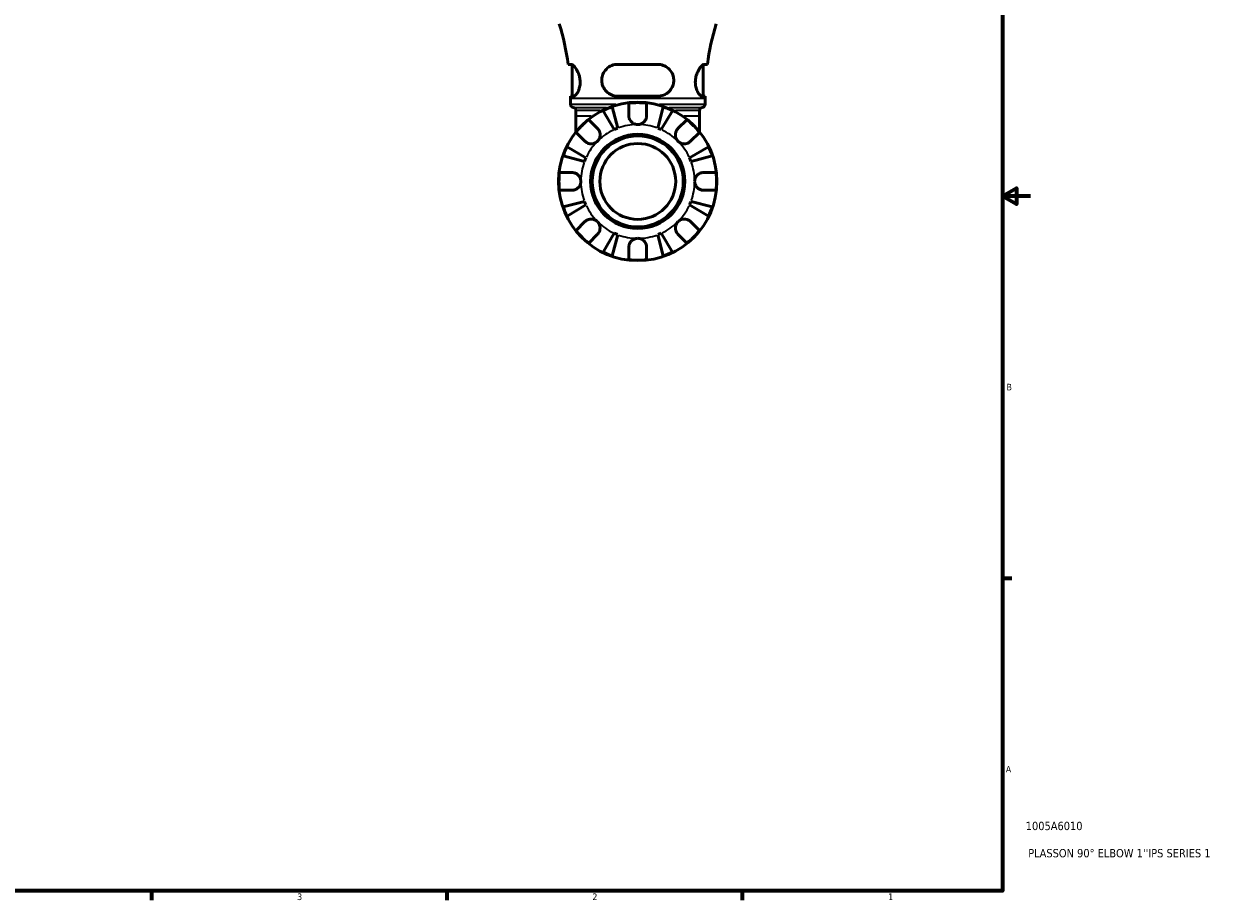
# Model space of a CAD drawing. Header units: inches. Extents: x 0.1 to 36.6, y 0.6 to 29.5.
# Tile 7 of 10: x 19.4 to 36.6, y 0.9 to 13.5. Entities that reach past the tile are written whole.
import ezdxf

# ---------------------------------------------------------------- set-up
doc = ezdxf.new("R2010")
doc.units = ezdxf.units.IN
doc.header["$MEASUREMENT"] = 0
for name, color, linetype, lineweight in [('Border (ANSI)', 7, 'Continuous', 70), ('Title (ANSI)', 7, 'Continuous', 50), ('Visible (ANSI)', 7, 'Continuous', 50), ('Visible Narrow (ANSI)', 7, 'Continuous', 35)]:
    doc.layers.add(name, color=color, linetype=linetype, lineweight=lineweight)
doc.styles.add('Note Text (ANSI)', font='tahoma.ttf')
doc.styles.add('Text Style29', font='tahoma.ttf')

# ---------------------------------------------------------------- blocks, each defined once
blk = doc.blocks.new('Borders Default Border')
at = {"layer": 'Border (ANSI)'}
for p, q in [((33.5, 5.5), (33.634, 5.5)), ((21.25, 1), (21.25, 0.866)), ((25.5, 1), (25.5, 0.866)), ((29.75, 1), (29.75, 0.866))]:
    blk.add_line(p, q, dxfattribs=at)
at = {"layer": 'Border (ANSI)', "flags": 128}
for points in [[(0.5, 1), (0.5, 21), (33.5, 21), (33.5, 1), (0.5, 1)], [(33.9, 11), (33.5, 11), (33.7, 11.115), (33.7, 10.885), (33.5, 11)]]:
    blk.add_lwpolyline(points, dxfattribs=at)
at = {"layer": 'Border (ANSI)', "color": 5, "true_color": 0x0000ff, "char_height": 0.0945, "attachment_point": 7, "style": 'Note Text (ANSI)'}
for s, insert in [('B', (33.558, 8.203)), ('A', (33.547, 2.703)), ('3', (23.346, 0.864)), ('2', (27.596, 0.866)), ('1', (31.854, 0.866))]:
    blk.add_mtext(s, dxfattribs=dict(at, insert=insert))
blk = doc.blocks.new('Title Blocks ANSI - Large')
at = {"layer": 'Title (ANSI)', "color": 5, "true_color": 0x0000ff, "style": 'Text Style29'}
for tag, p in [('PART_NUMBER_001', (0.333, 0.873)), ('DESCRIPTION_001', (0.369, 0.481))]:
    blk.add_attdef(tag, p, '', height=0.12, dxfattribs=at)

msp = doc.modelspace()

# ---------------------------------------------------------------- linework, layer by layer
at = {"layer": 'Visible (ANSI)'}
for p, q in [((27.288, 12.896), (27.246, 12.896)), ((27.305, 12.437), (27.305, 12.891)), ((28.536, 12.896), (27.96, 12.896)), ((29.191, 12.437), (29.191, 12.891)), ((29.25, 12.896), (29.208, 12.896)), ((27.279, 12.437), (27.323, 12.437)), ((27.279, 12.322), (27.279, 12.404)), ((27.96, 12.437), (28.536, 12.437)), ((29.173, 12.437), (29.217, 12.437)), ((29.217, 12.322), (29.217, 12.404)), ((27.359, 12.15), (27.359, 12.232)), ((27.91, 11.958), (27.75, 12.229)), ((27.88, 12.283), (27.959, 11.978)), ((28.12, 12.159), (28.12, 12.337)), ((28.376, 12.337), (28.376, 12.159)), ((28.537, 11.978), (28.616, 12.283)), ((28.746, 12.229), (28.586, 11.958)), ((29.137, 12.15), (29.137, 12.232)), ((27.359, 12.15), (27.359, 11.924)), ((27.542, 12.098), (27.669, 11.972)), ((28.827, 11.972), (28.954, 12.098)), ((29.137, 11.924), (29.137, 12.15)), ((27.487, 11.79), (27.361, 11.917)), ((29.135, 11.917), (29.009, 11.79)), ((27.481, 11.5), (27.176, 11.579)), ((27.23, 11.709), (27.501, 11.549)), ((28.995, 11.549), (29.266, 11.709)), ((29.32, 11.579), (29.015, 11.5)), ((27.122, 11.339), (27.3, 11.339)), ((29.196, 11.339), (29.374, 11.339)), ((27.3, 11.083), (27.122, 11.083)), ((29.374, 11.083), (29.196, 11.083)), ((27.176, 10.843), (27.481, 10.922)), ((27.501, 10.873), (27.23, 10.713)), ((29.266, 10.713), (28.995, 10.873)), ((29.015, 10.922), (29.32, 10.843)), ((27.361, 10.505), (27.487, 10.632)), ((29.009, 10.632), (29.135, 10.505)), ((27.669, 10.45), (27.542, 10.324)), ((27.75, 10.193), (27.91, 10.464)), ((27.959, 10.444), (27.88, 10.139)), ((28.616, 10.139), (28.537, 10.444)), ((28.586, 10.464), (28.746, 10.193)), ((28.954, 10.324), (28.827, 10.45)), ((28.12, 10.085), (28.12, 10.263)), ((28.376, 10.263), (28.376, 10.085))]:
    msp.add_line(p, q, dxfattribs=at)
for radius in [1.14, 0.678, 0.656, 0.546]:
    msp.add_circle((28.248, 11.211), radius, dxfattribs=at)
for centre, radius, start, end in [((23.614, 12.404), 3.665, 7.718, 17.044), ((32.882, 12.404), 3.665, 162.956, 172.282), ((23.614, 12.404), 3.665, 0, 0.5221), ((32.882, 12.404), 3.665, 179.4779, 180), ((27.325, 12.322), 0.0456, 180, 262.8192), ((27.313, 12.232), 0.0456, 0, 82.8192), ((28.248, 11.211), 1.134, 108.9533, 116.0467), ((28.248, 11.211), 1.134, 83.5038, 96.4962), ((28.248, 11.211), 1.134, 63.9533, 71.0467), ((29.183, 12.232), 0.0456, 97.1808, 180), ((29.171, 12.322), 0.0456, 277.1808, 0), ((28.248, 11.211), 1.134, 128.5038, 141.4962), ((28.248, 11.211), 1.134, 38.5038, 51.4962), ((28.248, 11.211), 0.819, 110.6662, 114.3338), ((28.248, 11.211), 0.819, 65.6662, 69.3338), ((28.248, 11.211), 1.134, 153.9533, 161.0467), ((28.248, 11.211), 0.819, 155.6662, 159.3338), ((28.248, 11.211), 0.819, 20.6662, 24.3338), ((28.248, 11.211), 1.134, 18.9533, 26.0467), ((28.248, 11.211), 1.134, 173.5038, 186.4962), ((28.248, 11.211), 1.134, 353.5038, 6.4962), ((28.248, 11.211), 0.819, 200.6662, 204.3338), ((28.248, 11.211), 0.819, 335.6662, 339.3338), ((28.248, 11.211), 1.134, 198.9533, 206.0467), ((28.248, 11.211), 1.134, 333.9533, 341.0467), ((28.248, 11.211), 1.134, 218.5038, 231.4962), ((28.248, 11.211), 1.134, 308.5038, 321.4962), ((28.248, 11.211), 0.819, 245.6662, 249.3338), ((28.248, 11.211), 0.819, 290.6662, 294.3338), ((28.248, 11.211), 1.134, 243.9533, 251.0467), ((28.248, 11.211), 1.134, 288.9533, 296.0467), ((28.248, 11.211), 1.134, 263.5038, 276.4962)]:
    msp.add_arc(centre, radius, start, end, dxfattribs=at)
for points, knots in [([(27.288, 12.896), (27.292, 12.896), (27.296, 12.895), (27.311, 12.888), (27.324, 12.878), (27.35, 12.848), (27.364, 12.828), (27.389, 12.781), (27.4, 12.756), (27.413, 12.707), (27.416, 12.686), (27.42, 12.644), (27.419, 12.623), (27.414, 12.58), (27.409, 12.558), (27.394, 12.513), (27.383, 12.491), (27.359, 12.458), (27.347, 12.446), (27.331, 12.439), (27.327, 12.437), (27.323, 12.437)], [-2.068444, -2.068444, -2.068444, -2.068444, -1.96658, -1.96658, -1.730477, -1.730477, -1.47753, -1.47753, -1.249179, -1.249179, -1.081283, -1.081283, -0.924571, -0.924571, -0.734738, -0.734738, -0.488979, -0.488979, -0.232658, -0.232658, -0.130065, -0.130065, -0.130065, -0.130065]), ([(27.96, 12.437), (27.95, 12.437), (27.94, 12.438), (27.902, 12.443), (27.875, 12.452), (27.823, 12.48), (27.798, 12.501), (27.763, 12.546), (27.751, 12.568), (27.736, 12.613), (27.732, 12.633), (27.729, 12.675), (27.731, 12.696), (27.741, 12.743), (27.752, 12.768), (27.783, 12.817), (27.807, 12.841), (27.859, 12.875), (27.887, 12.887), (27.931, 12.895), (27.945, 12.896), (27.96, 12.896)], [-2.044503, -2.044503, -2.044503, -2.044503, -1.965378, -1.965378, -1.738847, -1.738847, -1.480074, -1.480074, -1.279654, -1.279654, -1.12067, -1.12067, -0.957995, -0.957995, -0.744074, -0.744074, -0.472082, -0.472082, -0.221724, -0.221724, -0.107885, -0.107885, -0.107885, -0.107885]), ([(28.536, 12.896), (28.549, 12.896), (28.562, 12.895), (28.603, 12.888), (28.63, 12.878), (28.68, 12.848), (28.703, 12.828), (28.737, 12.781), (28.75, 12.756), (28.763, 12.707), (28.766, 12.686), (28.766, 12.644), (28.763, 12.623), (28.75, 12.58), (28.74, 12.558), (28.709, 12.513), (28.687, 12.491), (28.636, 12.458), (28.606, 12.446), (28.562, 12.439), (28.549, 12.437), (28.536, 12.437)], [-2.068444, -2.068444, -2.068444, -2.068444, -1.96658, -1.96658, -1.730477, -1.730477, -1.47753, -1.47753, -1.249179, -1.249179, -1.081283, -1.081283, -0.924571, -0.924571, -0.734738, -0.734738, -0.488979, -0.488979, -0.232658, -0.232658, -0.130065, -0.130065, -0.130065, -0.130065]), ([(29.173, 12.437), (29.17, 12.437), (29.167, 12.438), (29.154, 12.443), (29.143, 12.452), (29.12, 12.48), (29.108, 12.501), (29.09, 12.546), (29.084, 12.568), (29.078, 12.613), (29.076, 12.633), (29.078, 12.675), (29.081, 12.696), (29.092, 12.743), (29.101, 12.768), (29.125, 12.817), (29.14, 12.841), (29.169, 12.875), (29.182, 12.887), (29.199, 12.895), (29.204, 12.896), (29.208, 12.896)], [-2.044503, -2.044503, -2.044503, -2.044503, -1.965378, -1.965378, -1.738847, -1.738847, -1.480074, -1.480074, -1.279654, -1.279654, -1.12067, -1.12067, -0.957995, -0.957995, -0.744074, -0.744074, -0.472082, -0.472082, -0.221724, -0.221724, -0.107885, -0.107885, -0.107885, -0.107885]), ([(28.248, 12.03), (28.236, 12.03), (28.224, 12.032), (28.199, 12.039), (28.187, 12.045), (28.164, 12.06), (28.155, 12.069), (28.14, 12.089), (28.134, 12.098), (28.127, 12.115), (28.125, 12.122), (28.122, 12.134), (28.121, 12.14), (28.12, 12.15), (28.12, 12.154), (28.12, 12.159)], [0, 0, 0, 0, 0.092316, 0.092316, 0.1969275, 0.1969275, 0.2967982, 0.2967982, 0.3837033, 0.3837033, 0.4382012, 0.4382012, 0.487457, 0.487457, 0.5217406, 0.5217406, 0.5217406, 0.5217406]), ([(28.376, 12.159), (28.376, 12.152), (28.376, 12.146), (28.374, 12.134), (28.373, 12.128), (28.369, 12.114), (28.366, 12.107), (28.356, 12.088), (28.347, 12.076), (28.326, 12.055), (28.312, 12.046), (28.282, 12.034), (28.265, 12.03), (28.248, 12.03)], [-0.5276534, -0.5276534, -0.5276534, -0.5276534, -0.474105, -0.474105, -0.4238883, -0.4238883, -0.3615587, -0.3615587, -0.2513717, -0.2513717, -0.1293356, -0.1293356, 0, 0, 0, 0]), ([(27.669, 11.972), (27.671, 11.969), (27.674, 11.966), (27.682, 11.957), (27.687, 11.95), (27.695, 11.935), (27.698, 11.926), (27.705, 11.905), (27.706, 11.892), (27.706, 11.863), (27.703, 11.847), (27.69, 11.817), (27.681, 11.802), (27.669, 11.79)], [-0.5247, -0.5247, -0.5247, -0.5247, -0.4918187, -0.4918187, -0.4242098, -0.4242098, -0.3529175, -0.3529175, -0.2525465, -0.2525465, -0.1292355, -0.1292355, 0, 0, 0, 0]), ([(28.827, 11.79), (28.821, 11.797), (28.815, 11.805), (28.804, 11.821), (28.8, 11.831), (28.792, 11.853), (28.79, 11.867), (28.79, 11.894), (28.792, 11.907), (28.798, 11.928), (28.802, 11.936), (28.81, 11.951), (28.815, 11.958), (28.823, 11.967), (28.825, 11.969), (28.827, 11.972)], [0, 0, 0, 0, 0.0727176, 0.0727176, 0.1504294, 0.1504294, 0.2566741, 0.2566741, 0.3574985, 0.3574985, 0.4278256, 0.4278256, 0.4958936, 0.4958936, 0.523971, 0.523971, 0.523971, 0.523971]), ([(27.669, 11.79), (27.662, 11.784), (27.654, 11.778), (27.638, 11.767), (27.628, 11.763), (27.606, 11.755), (27.592, 11.753), (27.565, 11.753), (27.552, 11.755), (27.531, 11.761), (27.523, 11.765), (27.508, 11.773), (27.501, 11.778), (27.492, 11.786), (27.49, 11.788), (27.487, 11.79)], [0, 0, 0, 0, 0.0727176, 0.0727176, 0.1504294, 0.1504294, 0.2566741, 0.2566741, 0.3574985, 0.3574985, 0.4278256, 0.4278256, 0.4958936, 0.4958936, 0.523971, 0.523971, 0.523971, 0.523971]), ([(29.009, 11.79), (29.006, 11.788), (29.003, 11.785), (28.994, 11.777), (28.987, 11.772), (28.972, 11.764), (28.963, 11.761), (28.942, 11.754), (28.929, 11.753), (28.9, 11.753), (28.884, 11.756), (28.854, 11.769), (28.839, 11.778), (28.827, 11.79)], [-0.5247, -0.5247, -0.5247, -0.5247, -0.4918187, -0.4918187, -0.4242098, -0.4242098, -0.3529175, -0.3529175, -0.2525465, -0.2525465, -0.1292355, -0.1292355, 0, 0, 0, 0]), ([(27.3, 11.339), (27.305, 11.339), (27.31, 11.339), (27.322, 11.338), (27.33, 11.336), (27.345, 11.331), (27.353, 11.328), (27.373, 11.318), (27.383, 11.31), (27.404, 11.289), (27.413, 11.275), (27.425, 11.245), (27.429, 11.228), (27.429, 11.211)], [-0.5211875, -0.5211875, -0.5211875, -0.5211875, -0.4827149, -0.4827149, -0.4207878, -0.4207878, -0.3526592, -0.3526592, -0.2514043, -0.2514043, -0.1290367, -0.1290367, 0, 0, 0, 0]), ([(27.429, 11.211), (27.429, 11.2), (27.427, 11.189), (27.421, 11.167), (27.417, 11.156), (27.402, 11.131), (27.391, 11.119), (27.369, 11.102), (27.36, 11.097), (27.343, 11.09), (27.335, 11.087), (27.319, 11.084), (27.312, 11.083), (27.303, 11.083), (27.302, 11.083), (27.3, 11.083)], [-2.2624521, -2.2624521, -2.2624521, -2.2624521, -2.1788932, -2.1788932, -2.0870705, -2.0870705, -1.9601211, -1.9601211, -1.8755047, -1.8755047, -1.811327, -1.811327, -1.7448754, -1.7448754, -1.7354217, -1.7354217, -1.7354217, -1.7354217]), ([(29.067, 11.211), (29.067, 11.222), (29.069, 11.233), (29.075, 11.255), (29.079, 11.266), (29.094, 11.291), (29.105, 11.303), (29.127, 11.32), (29.136, 11.325), (29.153, 11.332), (29.161, 11.335), (29.177, 11.338), (29.185, 11.339), (29.193, 11.339), (29.195, 11.339), (29.196, 11.339)], [-2.2624521, -2.2624521, -2.2624521, -2.2624521, -2.1788932, -2.1788932, -2.0870705, -2.0870705, -1.9601211, -1.9601211, -1.8755047, -1.8755047, -1.811327, -1.811327, -1.7448754, -1.7448754, -1.7354217, -1.7354217, -1.7354217, -1.7354217]), ([(29.196, 11.083), (29.191, 11.083), (29.186, 11.083), (29.174, 11.084), (29.167, 11.086), (29.151, 11.091), (29.143, 11.094), (29.123, 11.104), (29.113, 11.112), (29.092, 11.133), (29.084, 11.147), (29.071, 11.177), (29.067, 11.194), (29.067, 11.211)], [-0.5211875, -0.5211875, -0.5211875, -0.5211875, -0.4827149, -0.4827149, -0.4207878, -0.4207878, -0.3526592, -0.3526592, -0.2514043, -0.2514043, -0.1290367, -0.1290367, 0, 0, 0, 0]), ([(27.487, 10.632), (27.49, 10.634), (27.493, 10.637), (27.502, 10.645), (27.509, 10.649), (27.524, 10.658), (27.533, 10.661), (27.554, 10.667), (27.567, 10.669), (27.596, 10.669), (27.612, 10.666), (27.642, 10.653), (27.657, 10.644), (27.669, 10.632)], [-0.5247, -0.5247, -0.5247, -0.5247, -0.4918187, -0.4918187, -0.4242098, -0.4242098, -0.3529175, -0.3529175, -0.2525465, -0.2525465, -0.1292355, -0.1292355, 0, 0, 0, 0]), ([(27.669, 10.632), (27.675, 10.625), (27.681, 10.617), (27.692, 10.601), (27.696, 10.591), (27.704, 10.569), (27.706, 10.555), (27.706, 10.528), (27.704, 10.515), (27.698, 10.494), (27.694, 10.486), (27.686, 10.471), (27.681, 10.464), (27.673, 10.455), (27.671, 10.453), (27.669, 10.45)], [0, 0, 0, 0, 0.0727176, 0.0727176, 0.1504294, 0.1504294, 0.2566741, 0.2566741, 0.3574985, 0.3574985, 0.4278256, 0.4278256, 0.4958936, 0.4958936, 0.523971, 0.523971, 0.523971, 0.523971]), ([(28.827, 10.45), (28.825, 10.453), (28.822, 10.456), (28.814, 10.465), (28.81, 10.472), (28.801, 10.487), (28.798, 10.496), (28.792, 10.517), (28.79, 10.53), (28.79, 10.559), (28.793, 10.575), (28.806, 10.605), (28.815, 10.62), (28.827, 10.632)], [-0.5247, -0.5247, -0.5247, -0.5247, -0.4918187, -0.4918187, -0.4242098, -0.4242098, -0.3529175, -0.3529175, -0.2525465, -0.2525465, -0.1292355, -0.1292355, 0, 0, 0, 0]), ([(28.827, 10.632), (28.834, 10.638), (28.842, 10.644), (28.858, 10.655), (28.868, 10.659), (28.89, 10.667), (28.904, 10.669), (28.931, 10.669), (28.944, 10.667), (28.965, 10.661), (28.973, 10.657), (28.988, 10.649), (28.995, 10.644), (29.004, 10.636), (29.006, 10.634), (29.009, 10.632)], [0, 0, 0, 0, 0.0727176, 0.0727176, 0.1504294, 0.1504294, 0.2566741, 0.2566741, 0.3574985, 0.3574985, 0.4278256, 0.4278256, 0.4958936, 0.4958936, 0.523971, 0.523971, 0.523971, 0.523971]), ([(28.12, 10.263), (28.12, 10.268), (28.12, 10.273), (28.121, 10.285), (28.123, 10.293), (28.128, 10.308), (28.131, 10.316), (28.141, 10.336), (28.149, 10.346), (28.17, 10.367), (28.184, 10.376), (28.214, 10.388), (28.231, 10.392), (28.248, 10.392)], [-0.5211875, -0.5211875, -0.5211875, -0.5211875, -0.4827149, -0.4827149, -0.4207878, -0.4207878, -0.3526592, -0.3526592, -0.2514043, -0.2514043, -0.1290367, -0.1290367, 0, 0, 0, 0]), ([(28.248, 10.392), (28.259, 10.392), (28.27, 10.39), (28.292, 10.384), (28.303, 10.38), (28.328, 10.365), (28.34, 10.354), (28.357, 10.332), (28.362, 10.323), (28.369, 10.306), (28.372, 10.298), (28.375, 10.282), (28.376, 10.274), (28.376, 10.266), (28.376, 10.264), (28.376, 10.263)], [-2.2624521, -2.2624521, -2.2624521, -2.2624521, -2.1788932, -2.1788932, -2.0870705, -2.0870705, -1.9601211, -1.9601211, -1.8755047, -1.8755047, -1.811327, -1.811327, -1.7448754, -1.7448754, -1.7354217, -1.7354217, -1.7354217, -1.7354217])]:
    msp.add_open_spline(points, degree=3, knots=knots, dxfattribs=at)
at = {"layer": 'Visible Narrow (ANSI)'}
for p, q in [((29.205, 12.404), (27.291, 12.404)), ((27.281, 12.322), (27.934, 12.322)), ((27.32, 12.277), (27.798, 12.277)), ((27.706, 12.232), (27.36, 12.232)), ((28.562, 12.322), (29.215, 12.322)), ((28.698, 12.277), (29.176, 12.277)), ((29.136, 12.232), (28.79, 12.232)), ((27.579, 12.15), (27.359, 12.15)), ((29.137, 12.15), (28.918, 12.15))]:
    msp.add_line(p, q, dxfattribs=at)
for start, end in [(115.3671, 133.9667), (91.0333, 109.6329), (70.3671, 88.9667), (46.0333, 64.6329), (136.0333, 154.6329), (25.3671, 43.9667), (160.3671, 178.9667), (1.0333, 19.6329), (181.0333, 199.6329), (340.3671, 358.9667), (205.3671, 223.9667), (316.0333, 334.6329), (226.0333, 244.6329), (295.3671, 313.9667), (250.3671, 268.9667), (271.0333, 289.6329)]:
    msp.add_arc((28.248, 11.211), 0.819, start, end, dxfattribs=at)

# ---------------------------------------------------------------- block references
msp.add_blockref('Borders Default Border', (0, 0))
msp.add_blockref('Title Blocks ANSI - Large', (33.5, 1)).add_auto_attribs({'PART_NUMBER_001': '1005A6010', 'DESCRIPTION_001': "PLASSON 90° ELBOW 1''IPS SERIES 1"})

doc.saveas('drawing.dxf')
